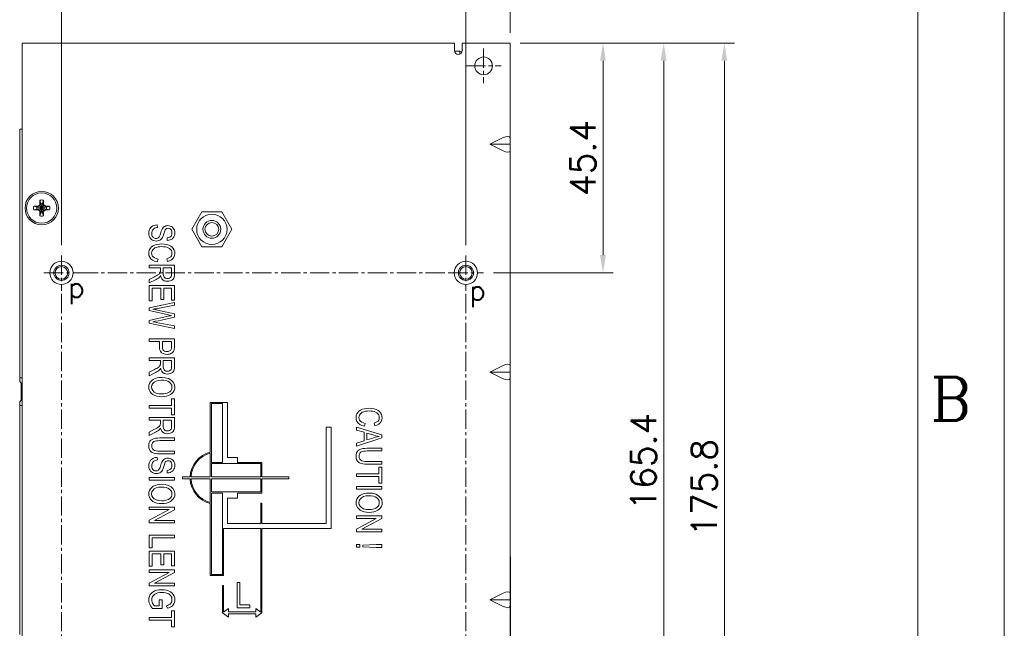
# Model space of a CAD drawing. Header units: inches. Extents: x -123 to 4816, y -2998 to 548.
# Tile 147 of 148: x 4622 to 4816, y 249 to 369. Entities that reach past the tile are written whole.
import ezdxf
from ezdxf.enums import TextEntityAlignment as Align

# ---------------------------------------------------------------- set-up
doc = ezdxf.new("R2010")
doc.units = ezdxf.units.IN
doc.header["$MEASUREMENT"] = 0
doc.linetypes.add('CENTER2', pattern=[28.575, 19.05, -3.175, 3.175, -3.175])
doc.layers.get('0').update_dxf_attribs({"lineweight": 0})
doc.layers.get('Defpoints').update_dxf_attribs({"lineweight": 0})
doc.layers.add('Center', color=1, linetype='CENTER2', lineweight=0)
doc.layers.add('Dimension', color=2, linetype='Continuous', lineweight=9)
doc.styles.add('ROMANC', font='romanc')
doc.styles.add('ROMANS', font='romans')
doc.dimstyles.new('yutana', dxfattribs={"dimtxt": 3.5, "dimasz": 3.5, "dimexe": 2, "dimexo": 2, "dimgap": 1.5, "dimtad": 1, "dimdec": 1, "dimzin": 0, "dimdsep": 46, "dimtxsty": 'Standard', "dimcen": 0, "dimadec": 0, "dimazin": 0, "dimtp": 0.01, "dimtm": 0.01, "dimtfac": 1, "dimtdec": 1, "dimtmove": 0, "dimatfit": 3, "dimfxl": 1, "dimtolj": 1, "dimtzin": 0, "dimlwd": 0, "dimlwe": 0, "dimarcsym": 0})

# ---------------------------------------------------------------- blocks, each defined once
blk = doc.blocks.new('*D963')
at = {"layer": 'Defpoints', "color": 0}
for p in [(4629.82, 391.36), (4718.57, 364.49), (4629.82, 322.54)]:
    blk.add_point(p, dxfattribs=at)
at = {"layer": 'Dimension', "color": 0, "lineweight": 0}
for p, q in [((4629.82, 324.54), (4629.82, 393.36)), ((4718.57, 366.49), (4718.57, 393.36)), ((4715.07, 391.36), (4633.32, 391.36))]:
    blk.add_line(p, q, dxfattribs=at)
at = {"layer": 'Dimension', "color": 0}
for points in [[(4633.32, 391.95), (4633.32, 390.78), (4629.82, 391.36)], [(4715.07, 390.78), (4715.07, 391.95), (4718.57, 391.36)]]:
    blk.add_solid(points, dxfattribs=at)
at = {"layer": 'Dimension', "color": 0, "insert": (4675.11, 395.36), "char_height": 5, "attachment_point": 5, "style": 'ROMANS'}
blk.add_mtext('\\A1;88.8', dxfattribs=at)
blk = doc.blocks.new('*D964')
at = {"layer": 'Defpoints', "color": 0}
for p in [(4709.82, 379.36), (4718.57, 364.49), (4709.82, 322.54)]:
    blk.add_point(p, dxfattribs=at)
at = {"layer": 'Dimension', "color": 0, "lineweight": 0}
for p, q in [((4709.82, 324.54), (4709.82, 381.36)), ((4718.57, 366.49), (4718.57, 381.36)), ((4706.32, 379.36), (4689.35, 379.36)), ((4718.57, 379.36), (4709.82, 379.36)), ((4722.07, 379.36), (4725.57, 379.36))]:
    blk.add_line(p, q, dxfattribs=at)
at = {"layer": 'Dimension', "color": 0}
for points in [[(4706.32, 378.78), (4706.32, 379.95), (4709.82, 379.36)], [(4722.07, 379.95), (4722.07, 378.78), (4718.57, 379.36)]]:
    blk.add_solid(points, dxfattribs=at)
at = {"layer": 'Dimension', "color": 0, "insert": (4696.09, 383.36), "char_height": 5, "attachment_point": 5, "style": 'ROMANS'}
blk.add_mtext('\\A1;8.8', dxfattribs=at)
blk = doc.blocks.new('*D965')
at = {"layer": 'Defpoints', "color": 0}
for p in [(4718.57, 364.49), (4713.27, 319.09), (4736.93, 319.09)]:
    blk.add_point(p, dxfattribs=at)
at = {"layer": 'Dimension', "color": 0, "lineweight": 0}
for p, q in [((4720.57, 364.49), (4738.93, 364.49)), ((4736.93, 360.99), (4736.93, 322.59)), ((4715.27, 319.09), (4738.93, 319.09))]:
    blk.add_line(p, q, dxfattribs=at)
at = {"layer": 'Dimension', "color": 0}
for points in [[(4737.51, 360.99), (4736.34, 360.99), (4736.93, 364.49)], [(4736.34, 322.59), (4737.51, 322.59), (4736.93, 319.09)]]:
    blk.add_solid(points, dxfattribs=at)
at = {"layer": 'Dimension', "color": 0, "insert": (4732.93, 341.79), "char_height": 5, "attachment_point": 5, "rotation": 90, "style": 'ROMANS'}
blk.add_mtext('\\A1;45.4', dxfattribs=at)
blk = doc.blocks.new('*D966')
at = {"layer": 'Defpoints', "color": 0}
for p in [(4718.57, 364.49), (4713.27, 199.09), (4748.93, 199.09)]:
    blk.add_point(p, dxfattribs=at)
at = {"layer": 'Dimension', "color": 0, "lineweight": 0}
for p, q in [((4720.57, 364.49), (4750.93, 364.49)), ((4748.93, 360.99), (4748.93, 202.59)), ((4715.27, 199.09), (4750.93, 199.09))]:
    blk.add_line(p, q, dxfattribs=at)
at = {"layer": 'Dimension', "color": 0}
for points in [[(4749.51, 360.99), (4748.34, 360.99), (4748.93, 364.49)], [(4748.34, 202.59), (4749.51, 202.59), (4748.93, 199.09)]]:
    blk.add_solid(points, dxfattribs=at)
at = {"layer": 'Dimension', "color": 0, "insert": (4744.93, 281.79), "char_height": 5, "attachment_point": 5, "rotation": 90, "style": 'ROMANS'}
blk.add_mtext('\\A1;165.4', dxfattribs=at)
blk = doc.blocks.new('*D967')
at = {"layer": 'Defpoints', "color": 0}
for p in [(4718.57, 364.49), (4631.27, 188.74), (4760.93, 188.74)]:
    blk.add_point(p, dxfattribs=at)
at = {"layer": 'Dimension', "color": 0, "lineweight": 0}
for p, q in [((4720.57, 364.49), (4762.93, 364.49)), ((4760.93, 360.99), (4760.93, 192.24)), ((4633.27, 188.74), (4762.93, 188.74))]:
    blk.add_line(p, q, dxfattribs=at)
at = {"layer": 'Dimension', "color": 0}
for points in [[(4761.51, 360.99), (4760.34, 360.99), (4760.93, 364.49)], [(4760.34, 192.24), (4761.51, 192.24), (4760.93, 188.74)]]:
    blk.add_solid(points, dxfattribs=at)
at = {"layer": 'Dimension', "color": 0, "insert": (4756.93, 276.62), "char_height": 5, "attachment_point": 5, "rotation": 90, "style": 'ROMANS'}
blk.add_mtext('\\A1;\\A1;175.8', dxfattribs=at)

msp = doc.modelspace()

# ---------------------------------------------------------------- linework, layer by layer
at = {"color": 4}
msp.add_line((4816.293, 547.857), (4816.293, 39.103), dxfattribs=at)
msp.add_line((4816.293, 547.857), (4816.293, 39.103), dxfattribs=at)
at = {"color": 3}
for p, q in [((4799.163, 530.728), (4799.163, 56.233)), ((4707.593, 362.895), (4708.623, 362.895)), ((4708.623, 362.895), (4708.623, 362.311)), ((4621.573, 347.495), (4621.573, 297.607)), ((4622.073, 347.495), (4621.573, 347.495)), ((4622.073, 298.359), (4621.573, 298.359)), ((4621.873, 297.307), (4621.573, 297.607)), ((4621.873, 297.307), (4621.873, 293.907)), ((4621.573, 293.607), (4621.873, 293.907)), ((4621.573, 293.607), (4621.573, 247.607)), ((4622.073, 292.859), (4621.573, 292.859))]:
    msp.add_line(p, q, dxfattribs=at)
at = {"color": 7}
for p, q in [((4622.073, 364.495), (4622.073, 188.495)), ((4622.073, 364.495), (4707.573, 364.495)), ((4707.573, 364.495), (4707.573, 362.995)), ((4709.073, 364.495), (4709.073, 362.995)), ((4709.073, 364.495), (4718.573, 364.495)), ((4718.573, 186.495), (4718.573, 364.495)), ((4709.034, 362.795), (4708.623, 362.795)), ((4717.073, 345.745), (4714.573, 344.495)), ((4714.573, 344.495), (4718.573, 344.495)), ((4717.073, 343.245), (4714.573, 344.495)), ((4625.553, 332.711), (4625.553, 333.451)), ((4625.553, 333.451), (4625.738, 332.827)), ((4626.293, 333.451), (4626.108, 332.827)), ((4626.293, 333.451), (4626.293, 332.711)), ((4624.367, 332.265), (4624.992, 332.08)), ((4624.367, 332.265), (4625.107, 332.265)), ((4624.367, 331.525), (4624.992, 331.71)), ((4625.107, 331.525), (4624.367, 331.525)), ((4624.992, 332.08), (4626.855, 331.71)), ((4625.029, 332.08), (4624.992, 332.08)), ((4624.992, 331.71), (4626.855, 332.08)), ((4624.992, 331.71), (4625.029, 331.71)), ((4625.479, 332.34), (4625.029, 332.08)), ((4625.107, 332.265), (4625.029, 332.08)), ((4625.029, 332.08), (4626.818, 331.71)), ((4625.029, 331.71), (4626.818, 332.08)), ((4625.107, 331.525), (4625.029, 331.71)), ((4625.029, 331.71), (4625.479, 331.45)), ((4625.107, 332.265), (4625.459, 332.468)), ((4625.459, 331.321), (4625.107, 331.525)), ((4625.459, 332.468), (4625.553, 332.711)), ((4625.459, 332.468), (4625.479, 332.34)), ((4625.459, 331.321), (4625.479, 331.45)), ((4625.553, 331.078), (4625.459, 331.321)), ((4625.738, 332.79), (4625.479, 332.34)), ((4625.479, 331.45), (4626.368, 332.34)), ((4625.479, 332.34), (4626.368, 331.45)), ((4625.479, 331.45), (4625.738, 331)), ((4625.553, 332.711), (4625.738, 332.79)), ((4625.553, 330.338), (4625.553, 331.078)), ((4625.553, 331.078), (4625.738, 331)), ((4625.738, 330.963), (4626.108, 332.827)), ((4625.738, 332.827), (4625.738, 332.79)), ((4626.108, 330.963), (4625.738, 332.827)), ((4625.738, 331), (4626.108, 332.79)), ((4626.108, 331), (4625.738, 332.79)), ((4626.108, 332.79), (4626.108, 332.827)), ((4626.368, 332.34), (4626.108, 332.79)), ((4626.293, 332.711), (4626.108, 332.79)), ((4626.108, 331), (4626.368, 331.45)), ((4626.293, 331.078), (4626.108, 331)), ((4626.293, 332.711), (4626.387, 332.468)), ((4626.387, 331.321), (4626.293, 331.078)), ((4626.293, 331.078), (4626.293, 330.338)), ((4626.387, 332.468), (4626.368, 332.34)), ((4626.818, 332.08), (4626.368, 332.34)), ((4626.368, 331.45), (4626.818, 331.71)), ((4626.387, 331.321), (4626.368, 331.45)), ((4626.387, 332.468), (4626.74, 332.265)), ((4626.74, 331.525), (4626.387, 331.321)), ((4626.74, 332.265), (4626.818, 332.08)), ((4626.74, 332.265), (4627.48, 332.265)), ((4626.74, 331.525), (4626.818, 331.71)), ((4627.48, 331.525), (4626.74, 331.525)), ((4626.855, 332.08), (4626.818, 332.08)), ((4626.818, 331.71), (4626.855, 331.71)), ((4627.48, 332.265), (4626.855, 332.08)), ((4627.48, 331.525), (4626.855, 331.71)), ((4655.612, 327.695), (4657.593, 331.126)), ((4657.593, 331.126), (4661.555, 331.126)), ((4661.555, 331.126), (4663.536, 327.695)), ((4625.553, 330.338), (4625.738, 330.963)), ((4625.738, 331), (4625.738, 330.963)), ((4626.108, 330.963), (4626.108, 331)), ((4626.293, 330.338), (4626.108, 330.963)), ((4648.834, 328.072), (4648.78, 328.572)), ((4657.593, 324.264), (4655.612, 327.695)), ((4663.536, 327.695), (4661.555, 324.264)), ((4650.717, 326.015), (4650.765, 325.507)), ((4661.555, 324.264), (4657.593, 324.264)), ((4648.759, 321.281), (4648.926, 321.81)), ((4650.649, 321.87), (4650.802, 321.349)), ((4647.173, 320.621), (4647.173, 320.091)), ((4652.173, 320.621), (4647.173, 320.621)), ((4647.173, 320.091), (4649.394, 320.091)), ((4649.394, 320.091), (4649.394, 319.477)), ((4649.967, 318.954), (4649.967, 320.091)), ((4649.967, 320.091), (4651.621, 320.091)), ((4651.621, 320.091), (4651.621, 318.825)), ((4652.173, 318.847), (4652.173, 320.621)), ((4648.214, 318.291), (4647.173, 317.761)), ((4647.173, 317.095), (4648.534, 317.791)), ((4647.173, 317.761), (4647.173, 317.095)), ((4647.173, 316.583), (4647.173, 313.598)), ((4652.173, 316.583), (4647.173, 316.583)), ((4647.763, 313.598), (4647.763, 316.053)), ((4647.763, 316.053), (4649.465, 316.053)), ((4649.465, 316.053), (4649.465, 313.84)), ((4650.052, 313.84), (4650.052, 316.053)), ((4650.052, 316.053), (4651.583, 316.053)), ((4651.583, 316.053), (4651.583, 313.69)), ((4652.173, 313.69), (4652.173, 316.583)), ((4647.173, 313.598), (4647.763, 313.598)), ((4649.465, 313.84), (4650.052, 313.84)), ((4651.583, 313.69), (4652.173, 313.69)), ((4652.173, 313.229), (4647.173, 312.168)), ((4647.173, 312.168), (4647.173, 311.628)), ((4647.173, 311.628), (4650.983, 310.779)), ((4652.173, 310.967), (4648.797, 311.728)), ((4648.896, 312.078), (4652.173, 312.686)), ((4652.173, 312.686), (4652.173, 313.229)), ((4651.189, 310.582), (4647.173, 309.693)), ((4647.173, 309.693), (4647.173, 309.183)), ((4649.643, 309.756), (4652.173, 310.329)), ((4652.173, 310.329), (4652.173, 310.967)), ((4647.173, 309.183), (4652.173, 308.086)), ((4652.173, 308.086), (4652.173, 308.618)), ((4647.173, 306.04), (4647.173, 305.51)), ((4652.173, 306.04), (4647.173, 306.04)), ((4652.173, 304.531), (4652.173, 306.04)), ((4647.173, 305.51), (4649.206, 305.51)), ((4649.206, 305.51), (4649.206, 304.484)), ((4649.796, 304.476), (4649.796, 305.51)), ((4649.796, 305.51), (4651.583, 305.51)), ((4651.583, 305.51), (4651.583, 304.487)), ((4647.173, 302.304), (4647.173, 301.775)), ((4652.173, 302.304), (4647.173, 302.304)), ((4652.173, 300.531), (4652.173, 302.304)), ((4647.173, 301.775), (4649.394, 301.775)), ((4648.214, 299.974), (4647.173, 299.445)), ((4649.394, 301.775), (4649.394, 301.161)), ((4649.967, 300.637), (4649.967, 301.775)), ((4649.967, 301.775), (4651.621, 301.775)), ((4651.621, 301.775), (4651.621, 300.509)), ((4717.073, 300.745), (4714.573, 299.495)), ((4647.173, 298.779), (4648.534, 299.475)), ((4647.173, 299.445), (4647.173, 298.779)), ((4714.573, 299.495), (4718.573, 299.495)), ((4717.073, 298.245), (4714.573, 299.495)), ((4651.583, 294.231), (4651.583, 292.913)), ((4652.173, 294.231), (4651.583, 294.231)), ((4652.173, 291.06), (4652.173, 294.231)), ((4647.173, 292.913), (4647.173, 292.383)), ((4651.583, 292.913), (4647.173, 292.913)), ((4647.173, 292.383), (4651.583, 292.383)), ((4651.583, 292.383), (4651.583, 291.06)), ((4659.273, 293.495), (4659.273, 283.655)), ((4662.673, 293.495), (4659.273, 293.495)), ((4659.473, 281.595), (4659.473, 293.295)), ((4659.473, 293.295), (4661.673, 293.295)), ((4661.673, 293.295), (4661.673, 281.595)), ((4662.673, 282.595), (4662.673, 293.495)), ((4647.173, 290.509), (4647.173, 289.98)), ((4652.173, 290.509), (4647.173, 290.509)), ((4651.583, 291.06), (4652.173, 291.06)), ((4652.173, 288.735), (4652.173, 290.509)), ((4647.173, 289.98), (4649.394, 289.98)), ((4649.394, 289.98), (4649.394, 289.366)), ((4649.967, 288.842), (4649.967, 289.98)), ((4649.967, 289.98), (4651.621, 289.98)), ((4651.621, 289.98), (4651.621, 288.713)), ((4683.173, 288.593), (4682.173, 288.593)), ((4682.173, 288.593), (4682.173, 269.595)), ((4683.173, 268.593), (4683.173, 288.593)), ((4693.173, 287.064), (4688.173, 288.6)), ((4688.173, 288.6), (4688.173, 288.038)), ((4689.759, 288.813), (4689.926, 289.342)), ((4691.649, 289.402), (4691.802, 288.881)), ((4648.214, 288.179), (4647.173, 287.649)), ((4647.173, 286.984), (4648.534, 287.679)), ((4647.173, 287.649), (4647.173, 286.984)), ((4652.173, 286.473), (4649.285, 286.473)), ((4652.173, 285.944), (4652.173, 286.473)), ((4688.173, 288.038), (4689.688, 287.599)), ((4688.173, 284.857), (4693.173, 286.494)), ((4689.688, 287.599), (4689.688, 285.926)), ((4690.227, 287.446), (4691.693, 287.007)), ((4690.227, 286.09), (4690.227, 287.446)), ((4691.611, 286.507), (4690.227, 286.09)), ((4693.173, 286.494), (4693.173, 287.064)), ((4649.288, 285.944), (4652.173, 285.944)), ((4689.688, 285.926), (4688.173, 285.46)), ((4688.173, 285.46), (4688.173, 284.857)), ((4693.173, 284.426), (4690.285, 284.426)), ((4693.173, 283.896), (4693.173, 284.426)), ((4648.834, 282.127), (4648.78, 282.626)), ((4649.285, 283.327), (4652.173, 283.327)), ((4652.173, 283.857), (4649.288, 283.857)), ((4652.173, 283.327), (4652.173, 283.857)), ((4659.273, 283.449), (4659.273, 278.795)), ((4664.673, 282.595), (4662.673, 282.595)), ((4664.673, 281.595), (4664.673, 282.595)), ((4690.288, 283.896), (4693.173, 283.896)), ((4661.673, 281.595), (4659.473, 281.595)), ((4659.473, 278.795), (4659.473, 281.395)), ((4659.473, 281.395), (4669.273, 281.395)), ((4669.473, 281.595), (4664.673, 281.595)), ((4669.273, 281.395), (4669.273, 278.795)), ((4669.473, 278.795), (4669.473, 281.595)), ((4690.285, 281.28), (4693.173, 281.28)), ((4693.173, 281.809), (4690.288, 281.809)), ((4693.173, 280.698), (4692.583, 280.698)), ((4692.583, 280.698), (4692.583, 279.381)), ((4693.173, 281.28), (4693.173, 281.809)), ((4693.173, 277.528), (4693.173, 280.698)), ((4647.173, 278.629), (4647.173, 278.1)), ((4652.173, 278.629), (4647.173, 278.629)), ((4650.717, 280.07), (4650.765, 279.562)), ((4652.173, 278.1), (4652.173, 278.629)), ((4653.773, 278.795), (4653.773, 278.395)), ((4655.276, 278.795), (4653.773, 278.795)), ((4659.273, 278.795), (4655.476, 278.795)), ((4669.273, 278.795), (4659.473, 278.795)), ((4674.773, 278.795), (4669.473, 278.795)), ((4674.773, 278.395), (4674.773, 278.795)), ((4692.583, 279.381), (4688.173, 279.381)), ((4688.173, 279.381), (4688.173, 278.851)), ((4688.173, 278.851), (4692.583, 278.851)), ((4692.583, 278.851), (4692.583, 277.528)), ((4647.173, 278.1), (4652.173, 278.1)), ((4653.773, 278.395), (4655.276, 278.395)), ((4655.476, 278.395), (4659.273, 278.395)), ((4659.273, 278.395), (4659.273, 273.741)), ((4659.473, 275.795), (4659.473, 278.395)), ((4659.473, 278.395), (4669.273, 278.395)), ((4669.273, 278.395), (4669.273, 275.795)), ((4669.473, 275.595), (4669.473, 278.395)), ((4669.473, 278.395), (4674.773, 278.395)), ((4693.173, 276.895), (4688.173, 276.895)), ((4688.173, 276.895), (4688.173, 276.366)), ((4692.583, 277.528), (4693.173, 277.528)), ((4693.173, 276.366), (4693.173, 276.895)), ((4669.273, 275.795), (4659.473, 275.795)), ((4659.473, 259.495), (4659.473, 275.595)), ((4659.473, 275.595), (4661.673, 275.595)), ((4661.673, 275.595), (4661.673, 259.495)), ((4662.673, 269.595), (4662.673, 274.595)), ((4662.673, 274.595), (4664.673, 274.595)), ((4664.673, 274.595), (4664.673, 275.595)), ((4664.673, 275.595), (4669.473, 275.595)), ((4688.173, 276.366), (4693.173, 276.366)), ((4647.173, 272.825), (4647.173, 272.318)), ((4652.173, 272.825), (4647.173, 272.825)), ((4652.173, 272.282), (4652.173, 272.825)), ((4659.273, 273.535), (4659.273, 259.295)), ((4669.473, 273.595), (4669.273, 273.595)), ((4669.273, 273.595), (4669.273, 269.595)), ((4669.473, 269.595), (4669.473, 273.595)), ((4647.173, 272.318), (4651.102, 272.318)), ((4651.102, 272.318), (4647.173, 270.217)), ((4648.248, 270.181), (4652.173, 272.282)), ((4693.173, 271.091), (4688.173, 271.091)), ((4688.173, 271.091), (4688.173, 270.584)), ((4693.173, 270.548), (4693.173, 271.091)), ((4647.173, 270.217), (4647.173, 269.674)), ((4647.173, 269.674), (4652.173, 269.674)), ((4652.173, 270.181), (4648.248, 270.181)), ((4652.173, 269.674), (4652.173, 270.181)), ((4669.273, 269.595), (4662.673, 269.595)), ((4682.173, 269.595), (4669.473, 269.595)), ((4688.173, 270.584), (4692.102, 270.584)), ((4692.102, 270.584), (4688.173, 268.483)), ((4689.248, 268.447), (4693.173, 270.548)), ((4647.173, 267.254), (4647.173, 264.754)), ((4652.173, 267.254), (4647.173, 267.254)), ((4652.173, 266.724), (4652.173, 267.254)), ((4661.873, 259.295), (4661.873, 268.593)), ((4661.873, 268.593), (4669.273, 268.593)), ((4669.273, 268.593), (4669.273, 252.035)), ((4669.473, 268.593), (4683.173, 268.593)), ((4669.473, 251.893), (4669.473, 268.593)), ((4688.173, 268.483), (4688.173, 267.94)), ((4688.173, 267.94), (4693.173, 267.94)), ((4693.173, 268.447), (4689.248, 268.447)), ((4693.173, 267.94), (4693.173, 268.447)), ((4647.763, 264.754), (4647.763, 266.724)), ((4647.763, 266.724), (4652.173, 266.724)), ((4688.873, 265.427), (4688.173, 265.427)), ((4688.173, 265.427), (4688.173, 264.862)), ((4688.173, 264.862), (4688.873, 264.862)), ((4688.873, 264.862), (4688.873, 265.427)), ((4692.065, 265.449), (4689.415, 265.299)), ((4689.415, 265.299), (4689.415, 264.982)), ((4689.415, 264.982), (4692.065, 264.84)), ((4693.173, 265.449), (4692.065, 265.449)), ((4692.065, 264.84), (4693.173, 264.84)), ((4693.173, 264.84), (4693.173, 265.449)), ((4647.173, 264.754), (4647.763, 264.754)), ((4647.173, 264.113), (4647.173, 261.128)), ((4652.173, 264.113), (4647.173, 264.113)), ((4647.763, 261.128), (4647.763, 263.584)), ((4647.763, 263.584), (4649.465, 263.584)), ((4649.465, 263.584), (4649.465, 261.371)), ((4650.052, 261.371), (4650.052, 263.584)), ((4650.052, 263.584), (4651.583, 263.584)), ((4651.583, 263.584), (4651.583, 261.221)), ((4652.173, 261.221), (4652.173, 264.113)), ((4718.623, 262.995), (4718.573, 262.995)), ((4718.623, 262.995), (4718.623, 212.995)), ((4647.173, 261.128), (4647.763, 261.128)), ((4649.465, 261.371), (4650.052, 261.371)), ((4651.583, 261.221), (4652.173, 261.221)), ((4647.173, 260.402), (4647.173, 259.895)), ((4652.173, 260.402), (4647.173, 260.402)), ((4647.173, 259.895), (4651.102, 259.895)), ((4651.102, 259.895), (4647.173, 257.794)), ((4648.248, 257.759), (4652.173, 259.859)), ((4652.173, 259.859), (4652.173, 260.402)), ((4659.273, 259.295), (4661.873, 259.295)), ((4661.673, 259.495), (4659.473, 259.495)), ((4647.173, 257.794), (4647.173, 257.251)), ((4647.173, 257.251), (4652.173, 257.251)), ((4652.173, 257.759), (4648.248, 257.759)), ((4652.173, 257.251), (4652.173, 257.759)), ((4661.873, 257.295), (4661.673, 257.295)), ((4661.673, 257.295), (4661.673, 251.893)), ((4661.873, 252.035), (4661.873, 257.295)), ((4665.103, 257.893), (4664.573, 257.893)), ((4664.573, 257.893), (4664.573, 252.893)), ((4665.103, 253.483), (4665.103, 257.893)), ((4717.073, 255.745), (4714.573, 254.495)), ((4649.134, 253.314), (4648.203, 253.314)), ((4649.134, 254.49), (4649.134, 253.314)), ((4649.721, 254.49), (4649.134, 254.49)), ((4649.724, 252.795), (4649.721, 254.49)), ((4650.611, 253.333), (4650.775, 252.855)), ((4667.073, 253.483), (4665.103, 253.483)), ((4667.073, 252.893), (4667.073, 253.483)), ((4714.573, 254.495), (4718.573, 254.495)), ((4717.073, 253.245), (4714.573, 254.495)), ((4647.869, 252.795), (4649.724, 252.795)), ((4652.173, 252.315), (4651.583, 252.315)), ((4651.583, 252.315), (4651.583, 250.997)), ((4652.173, 249.145), (4652.173, 252.315)), ((4661.673, 251.893), (4662.873, 251.043)), ((4662.873, 252.743), (4661.873, 252.035)), ((4662.873, 252.093), (4662.873, 252.743)), ((4668.273, 252.093), (4662.873, 252.093)), ((4662.873, 251.693), (4668.273, 251.693)), ((4662.873, 251.043), (4662.873, 251.693)), ((4664.573, 252.893), (4667.073, 252.893)), ((4669.273, 252.035), (4668.273, 252.743)), ((4668.273, 252.743), (4668.273, 252.093)), ((4668.273, 251.043), (4669.473, 251.893)), ((4668.273, 251.693), (4668.273, 251.043)), ((4651.583, 250.997), (4647.173, 250.997)), ((4647.173, 250.997), (4647.173, 250.468)), ((4647.173, 250.468), (4651.583, 250.468)), ((4651.583, 250.468), (4651.583, 249.145)), ((4651.583, 249.145), (4652.173, 249.145))]:
    msp.add_line(p, q, dxfattribs=at)
for points in [[(4647.286, 327.778), (4647.176, 327.509), (4647.11, 327.203), (4647.088, 326.866)], [(4647.879, 328.353), (4647.63, 328.192), (4647.434, 328), (4647.286, 327.778)], [(4647.682, 326.891), (4647.698, 327.116), (4647.748, 327.322), (4647.828, 327.505)], [(4647.828, 327.505), (4647.939, 327.673), (4648.069, 327.808), (4648.217, 327.909)], [(4648.78, 328.572), (4648.45, 328.542), (4648.15, 328.468), (4647.879, 328.353)], [(4648.217, 327.909), (4648.401, 327.988), (4648.608, 328.042), (4648.834, 328.072)], [(4649.791, 327.852), (4649.67, 327.621), (4649.57, 327.364), (4649.479, 327.079)], [(4650.257, 328.28), (4650.086, 328.173), (4649.93, 328.031), (4649.791, 327.852)], [(4650.124, 326.956), (4650.197, 327.195), (4650.277, 327.413), (4650.368, 327.605), (4650.481, 327.754)], [(4650.881, 328.419), (4650.653, 328.403), (4650.444, 328.356), (4650.257, 328.28)], [(4650.481, 327.754), (4650.608, 327.84), (4650.756, 327.891), (4650.925, 327.909)], [(4651.587, 328.247), (4651.363, 328.342), (4651.129, 328.399), (4650.881, 328.419)], [(4650.925, 327.909), (4651.125, 327.883), (4651.299, 327.811), (4651.454, 327.69)], [(4651.454, 327.69), (4651.581, 327.505), (4651.653, 327.267), (4651.675, 326.989)], [(4652.087, 327.745), (4651.953, 327.95), (4651.788, 328.115), (4651.587, 328.247)], [(4652.259, 327.011), (4652.238, 327.279), (4652.18, 327.523), (4652.087, 327.745)], [(4647.088, 326.866), (4647.111, 326.589), (4647.177, 326.335), (4647.284, 326.097)], [(4647.284, 326.097), (4647.43, 325.887), (4647.611, 325.713), (4647.832, 325.571)], [(4647.795, 326.356), (4647.732, 326.518), (4647.694, 326.697), (4647.682, 326.891)], [(4648.101, 326.012), (4647.982, 326.1), (4647.879, 326.215), (4647.795, 326.356)], [(4647.832, 325.571), (4648.077, 325.468), (4648.327, 325.408), (4648.585, 325.387)], [(4648.531, 325.898), (4648.376, 325.911), (4648.233, 325.949), (4648.101, 326.012)], [(4648.939, 326.008), (4648.817, 325.947), (4648.681, 325.91), (4648.531, 325.898)], [(4648.585, 325.387), (4648.846, 325.407), (4649.084, 325.464), (4649.294, 325.555)], [(4649.235, 326.367), (4649.152, 326.221), (4649.053, 326.099), (4648.939, 326.008)], [(4649.479, 327.079), (4649.4, 326.824), (4649.322, 326.586), (4649.235, 326.367)], [(4649.294, 325.555), (4649.485, 325.684), (4649.656, 325.855), (4649.803, 326.071)], [(4649.803, 326.071), (4649.924, 326.337), (4650.026, 326.632), (4650.124, 326.956)], [(4651.432, 326.294), (4651.241, 326.155), (4650.999, 326.062), (4650.717, 326.015)], [(4650.765, 325.507), (4651.053, 325.538), (4651.316, 325.604), (4651.552, 325.705)], [(4651.675, 326.989), (4651.649, 326.713), (4651.567, 326.477), (4651.432, 326.294)], [(4651.552, 325.705), (4651.768, 325.846), (4651.94, 326.019), (4652.078, 326.228)], [(4652.078, 326.228), (4652.176, 326.462), (4652.238, 326.723), (4652.259, 327.011)], [(4647.415, 323.99), (4647.236, 323.699), (4647.125, 323.345), (4647.088, 322.937)], [(4648.37, 324.607), (4647.986, 324.444), (4647.665, 324.237), (4647.415, 323.99)], [(4647.654, 322.981), (4647.68, 323.22), (4647.757, 323.444), (4647.889, 323.661)], [(4647.889, 323.661), (4648.072, 323.852), (4648.31, 324.007), (4648.599, 324.124)], [(4649.711, 324.817), (4649.231, 324.793), (4648.783, 324.722), (4648.37, 324.607)], [(4648.599, 324.124), (4648.943, 324.208), (4649.316, 324.256), (4649.714, 324.271)], [(4651.072, 324.58), (4650.662, 324.712), (4650.206, 324.791), (4649.711, 324.817)], [(4649.714, 324.271), (4650.046, 324.257), (4650.365, 324.215), (4650.673, 324.147)], [(4650.673, 324.147), (4650.968, 324.041), (4651.217, 323.894), (4651.416, 323.712)], [(4651.955, 323.9), (4651.727, 324.168), (4651.434, 324.396), (4651.072, 324.58)], [(4651.416, 323.712), (4651.57, 323.488), (4651.661, 323.234), (4651.692, 322.94)], [(4652.259, 322.929), (4652.224, 323.274), (4652.125, 323.593), (4651.955, 323.9)], [(4647.088, 322.937), (4647.138, 322.533), (4647.279, 322.187), (4647.514, 321.881)], [(4647.514, 321.881), (4647.847, 321.62), (4648.266, 321.419), (4648.759, 321.281)], [(4647.975, 322.228), (4647.794, 322.454), (4647.69, 322.701), (4647.654, 322.981)], [(4648.926, 321.81), (4648.553, 321.901), (4648.231, 322.039), (4647.975, 322.228)], [(4651.442, 322.275), (4651.23, 322.104), (4650.962, 321.971), (4650.649, 321.87)], [(4650.802, 321.349), (4651.229, 321.485), (4651.591, 321.678), (4651.876, 321.92)], [(4651.692, 322.94), (4651.663, 322.684), (4651.579, 322.464), (4651.442, 322.275)], [(4651.876, 321.92), (4652.088, 322.216), (4652.215, 322.547), (4652.259, 322.929)], [(4649.394, 319.477), (4649.391, 319.373), (4649.384, 319.276), (4649.366, 319.183)], [(4648.901, 318.674), (4648.681, 318.542), (4648.453, 318.416), (4648.214, 318.291)], [(4648.534, 317.791), (4648.777, 317.928), (4648.999, 318.074), (4649.198, 318.232)], [(4649.236, 318.943), (4649.141, 318.847), (4649.028, 318.759), (4648.901, 318.674)], [(4649.198, 318.232), (4649.288, 318.323), (4649.37, 318.43), (4649.448, 318.55)], [(4649.366, 319.183), (4649.336, 319.102), (4649.292, 319.021), (4649.236, 318.943)], [(4649.448, 318.55), (4649.543, 318.199), (4649.7, 317.912), (4649.912, 317.699)], [(4649.912, 317.699), (4650.169, 317.548), (4650.468, 317.455), (4650.809, 317.423)], [(4650.059, 318.386), (4650.004, 318.556), (4649.975, 318.747), (4649.967, 318.954)], [(4650.359, 318.075), (4650.23, 318.16), (4650.131, 318.264), (4650.059, 318.386)], [(4650.809, 317.969), (4650.647, 317.981), (4650.497, 318.017), (4650.359, 318.075)], [(4651.391, 318.177), (4651.225, 318.062), (4651.032, 317.992), (4650.809, 317.969)], [(4650.809, 317.423), (4651.08, 317.443), (4651.331, 317.5), (4651.562, 317.591)], [(4651.621, 318.825), (4651.597, 318.565), (4651.52, 318.344), (4651.391, 318.177)], [(4651.562, 317.591), (4651.766, 317.714), (4651.927, 317.864), (4652.037, 318.034)], [(4652.037, 318.034), (4652.118, 318.275), (4652.16, 318.547), (4652.173, 318.847)], [(4647.873, 311.909), (4648.218, 311.961), (4648.559, 312.017), (4648.896, 312.078)], [(4648.797, 311.728), (4648.63, 311.763), (4648.476, 311.793), (4648.292, 311.829), (4647.873, 311.909)], [(4647.873, 309.445), (4648.449, 309.525), (4649.039, 309.629), (4649.643, 309.756)], [(4650.983, 310.779), (4651.176, 310.738), (4651.371, 310.7), (4651.57, 310.662)], [(4651.57, 310.662), (4651.385, 310.625), (4651.189, 310.582)], [(4652.173, 308.618), (4648.592, 309.318), (4648.23, 309.385), (4647.873, 309.445)], [(4649.206, 304.484), (4649.251, 303.997), (4649.397, 303.595), (4649.647, 303.312)], [(4650.035, 303.748), (4649.897, 303.935), (4649.819, 304.184), (4649.796, 304.476)], [(4651.537, 303.994), (4651.474, 303.866), (4651.375, 303.754), (4651.242, 303.66)], [(4651.583, 304.487), (4651.58, 304.309), (4651.567, 304.145), (4651.537, 303.994)], [(4651.889, 303.429), (4651.992, 303.57), (4652.072, 303.735), (4652.126, 303.922)], [(4652.126, 303.922), (4652.155, 304.115), (4652.169, 304.317), (4652.173, 304.531)], [(4649.647, 303.312), (4649.956, 303.134), (4650.315, 303.024), (4650.727, 302.986)], [(4650.707, 303.532), (4650.444, 303.555), (4650.216, 303.628), (4650.035, 303.748)], [(4651.242, 303.66), (4651.083, 303.589), (4650.904, 303.546), (4650.707, 303.532)], [(4650.727, 302.986), (4650.972, 303.001), (4651.2, 303.042), (4651.409, 303.11)], [(4651.409, 303.11), (4651.596, 303.198), (4651.758, 303.304), (4651.889, 303.429)], [(4648.901, 300.358), (4648.681, 300.226), (4648.453, 300.099), (4648.214, 299.974)], [(4648.534, 299.475), (4648.777, 299.611), (4648.999, 299.758), (4649.198, 299.915)], [(4649.236, 300.627), (4649.141, 300.531), (4649.028, 300.443), (4648.901, 300.358)], [(4649.198, 299.915), (4649.288, 300.007), (4649.37, 300.114), (4649.448, 300.233)], [(4649.366, 300.867), (4649.336, 300.785), (4649.292, 300.705), (4649.236, 300.627)], [(4649.394, 301.161), (4649.391, 301.057), (4649.384, 300.959), (4649.366, 300.867)], [(4649.448, 300.233), (4649.543, 299.883), (4649.7, 299.596), (4649.912, 299.382)], [(4650.059, 300.07), (4650.004, 300.24), (4649.975, 300.43), (4649.967, 300.637)], [(4650.359, 299.759), (4650.23, 299.843), (4650.131, 299.947), (4650.059, 300.07)], [(4651.621, 300.509), (4651.597, 300.249), (4651.52, 300.027), (4651.391, 299.86)], [(4652.037, 299.718), (4652.118, 299.958), (4652.16, 300.231), (4652.173, 300.531)], [(4648.36, 298.209), (4647.984, 298.027), (4647.674, 297.801), (4647.427, 297.536)], [(4649.609, 298.438), (4649.168, 298.411), (4648.754, 298.335), (4648.36, 298.209)], [(4651.557, 297.904), (4651.025, 298.201), (4650.369, 298.38), (4649.609, 298.438)], [(4649.912, 299.382), (4650.169, 299.231), (4650.468, 299.138), (4650.809, 299.106)], [(4650.809, 299.652), (4650.647, 299.664), (4650.497, 299.7), (4650.359, 299.759)], [(4651.391, 299.86), (4651.225, 299.745), (4651.032, 299.676), (4650.809, 299.652)], [(4650.809, 299.106), (4651.08, 299.126), (4651.331, 299.183), (4651.562, 299.274)], [(4651.562, 299.274), (4651.766, 299.398), (4651.927, 299.547), (4652.037, 299.718)], [(4647.427, 297.536), (4647.237, 297.224), (4647.126, 296.891), (4647.088, 296.525)], [(4647.088, 296.525), (4647.122, 296.186), (4647.223, 295.866), (4647.395, 295.554)], [(4647.654, 296.528), (4647.714, 296.907), (4647.885, 297.226), (4648.173, 297.505)], [(4648.179, 295.545), (4647.881, 295.833), (4647.71, 296.159), (4647.654, 296.528)], [(4648.173, 297.505), (4648.566, 297.722), (4649.046, 297.851), (4649.598, 297.892)], [(4649.598, 297.892), (4650.08, 297.871), (4650.517, 297.803), (4650.9, 297.678), (4651.208, 297.488)], [(4651.208, 297.488), (4651.482, 297.193), (4651.641, 296.871), (4651.692, 296.52)], [(4651.692, 296.52), (4651.664, 296.266), (4651.581, 296.032), (4651.44, 295.808)], [(4652.262, 296.522), (4652.18, 297.065), (4651.948, 297.513), (4651.557, 297.904)], [(4651.929, 295.525), (4652.117, 295.842), (4652.225, 296.17), (4652.262, 296.522)], [(4647.395, 295.554), (4647.627, 295.282), (4647.931, 295.047), (4648.305, 294.858)], [(4649.67, 295.158), (4649.093, 295.199), (4648.59, 295.326), (4648.179, 295.545)], [(4648.305, 294.858), (4648.717, 294.723), (4649.172, 294.64), (4649.667, 294.613)], [(4649.667, 294.613), (4650.152, 294.639), (4650.6, 294.719), (4651.007, 294.847)], [(4650.734, 295.325), (4650.409, 295.232), (4650.053, 295.177), (4649.67, 295.158)], [(4651.44, 295.808), (4651.254, 295.615), (4651.018, 295.453), (4650.734, 295.325)], [(4651.007, 294.847), (4651.38, 295.031), (4651.688, 295.259), (4651.929, 295.525)], [(4689.37, 292.139), (4688.986, 291.976), (4688.665, 291.769), (4688.415, 291.522)], [(4690.711, 292.349), (4690.231, 292.325), (4689.783, 292.254), (4689.37, 292.139)], [(4692.072, 292.112), (4691.662, 292.244), (4691.206, 292.323), (4690.711, 292.349)], [(4692.955, 291.432), (4692.727, 291.7), (4692.434, 291.928), (4692.072, 292.112)], [(4688.415, 291.522), (4688.236, 291.231), (4688.125, 290.877), (4688.088, 290.469)], [(4688.088, 290.469), (4688.138, 290.065), (4688.279, 289.719), (4688.514, 289.413)], [(4688.654, 290.513), (4688.68, 290.752), (4688.757, 290.976), (4688.889, 291.193)], [(4688.975, 289.76), (4688.794, 289.986), (4688.69, 290.233), (4688.654, 290.513)], [(4688.889, 291.193), (4689.072, 291.384), (4689.31, 291.54), (4689.599, 291.656)], [(4689.599, 291.656), (4689.943, 291.74), (4690.316, 291.788), (4690.714, 291.804)], [(4690.714, 291.804), (4691.046, 291.789), (4691.365, 291.748), (4691.673, 291.679)], [(4691.673, 291.679), (4691.968, 291.573), (4692.217, 291.426), (4692.416, 291.244)], [(4692.416, 291.244), (4692.57, 291.021), (4692.661, 290.766), (4692.692, 290.472)], [(4692.692, 290.472), (4692.663, 290.216), (4692.579, 289.996), (4692.442, 289.807)], [(4692.876, 289.452), (4693.088, 289.748), (4693.215, 290.079), (4693.259, 290.461)], [(4693.259, 290.461), (4693.224, 290.806), (4693.125, 291.125), (4692.955, 291.432)], [(4648.901, 288.562), (4648.681, 288.43), (4648.453, 288.304), (4648.214, 288.179)], [(4649.236, 288.831), (4649.141, 288.735), (4649.028, 288.647), (4648.901, 288.562)], [(4649.198, 288.12), (4649.288, 288.211), (4649.37, 288.319), (4649.448, 288.438)], [(4649.366, 289.072), (4649.336, 288.99), (4649.292, 288.91), (4649.236, 288.831)], [(4649.394, 289.366), (4649.391, 289.261), (4649.384, 289.164), (4649.366, 289.072)], [(4649.448, 288.438), (4649.543, 288.087), (4649.7, 287.8), (4649.912, 287.587)], [(4650.059, 288.274), (4650.004, 288.445), (4649.975, 288.635), (4649.967, 288.842)], [(4650.359, 287.963), (4650.23, 288.048), (4650.131, 288.152), (4650.059, 288.274)], [(4651.621, 288.713), (4651.597, 288.454), (4651.52, 288.232), (4651.391, 288.065)], [(4652.037, 287.922), (4652.118, 288.163), (4652.16, 288.435), (4652.173, 288.735)], [(4688.514, 289.413), (4688.847, 289.152), (4689.266, 288.951), (4689.759, 288.813)], [(4689.926, 289.342), (4689.553, 289.433), (4689.231, 289.571), (4688.975, 289.76)], [(4692.442, 289.807), (4692.23, 289.636), (4691.962, 289.503), (4691.649, 289.402)], [(4691.802, 288.881), (4692.229, 289.017), (4692.591, 289.21), (4692.876, 289.452)], [(4648.029, 286.322), (4647.741, 286.194), (4647.51, 286.023), (4647.33, 285.811)], [(4649.285, 286.473), (4648.831, 286.46), (4648.412, 286.413), (4648.029, 286.322)], [(4648.534, 287.679), (4648.777, 287.816), (4648.999, 287.962), (4649.198, 288.12)], [(4649.912, 287.587), (4650.169, 287.436), (4650.468, 287.343), (4650.809, 287.311)], [(4650.809, 287.857), (4650.647, 287.869), (4650.497, 287.905), (4650.359, 287.963)], [(4651.391, 288.065), (4651.225, 287.95), (4651.032, 287.881), (4650.809, 287.857)], [(4650.809, 287.311), (4651.08, 287.331), (4651.331, 287.388), (4651.562, 287.479)], [(4651.562, 287.479), (4651.766, 287.602), (4651.927, 287.752), (4652.037, 287.922)], [(4692.648, 286.791), (4692.31, 286.708), (4691.965, 286.612), (4691.611, 286.507)], [(4691.693, 287.007), (4692, 286.923), (4692.318, 286.851), (4692.648, 286.791)], [(4647.33, 285.811), (4647.195, 285.548), (4647.114, 285.239), (4647.088, 284.891)], [(4647.088, 284.891), (4647.119, 284.532), (4647.212, 284.217), (4647.364, 283.958)], [(4647.685, 284.937), (4647.703, 285.155), (4647.759, 285.349), (4647.851, 285.516)], [(4648.016, 284.105), (4647.831, 284.31), (4647.72, 284.593), (4647.685, 284.937)], [(4647.851, 285.516), (4647.974, 285.655), (4648.133, 285.766), (4648.326, 285.849)], [(4648.326, 285.849), (4648.62, 285.909), (4648.939, 285.936), (4649.288, 285.944)], [(4690.285, 284.426), (4689.831, 284.412), (4689.412, 284.366), (4689.029, 284.274)], [(4647.879, 282.408), (4647.63, 282.246), (4647.434, 282.055), (4647.286, 281.832)], [(4647.364, 283.958), (4647.566, 283.746), (4647.804, 283.583), (4648.088, 283.465)], [(4648.78, 282.626), (4648.45, 282.597), (4648.15, 282.523), (4647.879, 282.408)], [(4649.288, 283.857), (4648.913, 283.868), (4648.57, 283.907), (4648.264, 283.981), (4648.016, 284.105)], [(4648.088, 283.465), (4648.454, 283.382), (4648.854, 283.34), (4649.285, 283.327)], [(4650.881, 282.473), (4650.653, 282.457), (4650.444, 282.41), (4650.257, 282.334)], [(4651.587, 282.301), (4651.363, 282.397), (4651.129, 282.454), (4650.881, 282.473)], [(4688.33, 283.763), (4688.195, 283.501), (4688.114, 283.192), (4688.088, 282.843)], [(4688.088, 282.843), (4688.119, 282.484), (4688.212, 282.169), (4688.364, 281.91)], [(4689.029, 284.274), (4688.741, 284.146), (4688.51, 283.975), (4688.33, 283.763)], [(4688.685, 282.889), (4688.703, 283.107), (4688.759, 283.302), (4688.851, 283.468)], [(4689.016, 282.057), (4688.831, 282.262), (4688.72, 282.546), (4688.685, 282.889)], [(4688.851, 283.468), (4688.974, 283.607), (4689.133, 283.719), (4689.326, 283.801)], [(4689.326, 283.801), (4689.62, 283.862), (4689.939, 283.889), (4690.288, 283.896)], [(4647.286, 281.832), (4647.176, 281.563), (4647.11, 281.258), (4647.088, 280.921)], [(4647.088, 280.921), (4647.111, 280.644), (4647.177, 280.389), (4647.284, 280.152)], [(4647.682, 280.945), (4647.698, 281.171), (4647.748, 281.376), (4647.828, 281.56)], [(4647.795, 280.411), (4647.732, 280.572), (4647.694, 280.751), (4647.682, 280.945)], [(4648.101, 280.067), (4647.982, 280.155), (4647.879, 280.269), (4647.795, 280.411)], [(4647.828, 281.56), (4647.939, 281.728), (4648.069, 281.862), (4648.217, 281.963)], [(4648.217, 281.963), (4648.401, 282.042), (4648.608, 282.096), (4648.834, 282.127)], [(4649.235, 280.422), (4649.152, 280.275), (4649.053, 280.154), (4648.939, 280.062)], [(4649.479, 281.134), (4649.4, 280.878), (4649.322, 280.641), (4649.235, 280.422)], [(4649.791, 281.907), (4649.67, 281.676), (4649.57, 281.419), (4649.479, 281.134)], [(4650.257, 282.334), (4650.086, 282.228), (4649.93, 282.085), (4649.791, 281.907)], [(4649.803, 280.125), (4649.924, 280.392), (4650.026, 280.687), (4650.124, 281.011)], [(4650.124, 281.011), (4650.197, 281.25), (4650.277, 281.467), (4650.368, 281.659), (4650.481, 281.808)], [(4650.481, 281.808), (4650.608, 281.894), (4650.756, 281.946), (4650.925, 281.963)], [(4650.925, 281.963), (4651.125, 281.938), (4651.299, 281.866), (4651.454, 281.745)], [(4651.675, 281.044), (4651.649, 280.768), (4651.567, 280.532), (4651.432, 280.349)], [(4651.454, 281.745), (4651.581, 281.56), (4651.653, 281.321), (4651.675, 281.044)], [(4652.087, 281.799), (4651.953, 282.004), (4651.788, 282.169), (4651.587, 282.301)], [(4652.078, 280.282), (4652.176, 280.516), (4652.238, 280.778), (4652.259, 281.065)], [(4652.259, 281.065), (4652.238, 281.333), (4652.18, 281.578), (4652.087, 281.799)], [(4688.364, 281.91), (4688.566, 281.698), (4688.804, 281.535), (4689.088, 281.417)], [(4690.288, 281.809), (4689.913, 281.821), (4689.57, 281.859), (4689.264, 281.933), (4689.016, 282.057)], [(4689.088, 281.417), (4689.454, 281.335), (4689.854, 281.292), (4690.285, 281.28)], [(4647.284, 280.152), (4647.43, 279.941), (4647.611, 279.768), (4647.832, 279.626)], [(4647.832, 279.626), (4648.077, 279.523), (4648.327, 279.462), (4648.585, 279.442)], [(4648.531, 279.952), (4648.376, 279.965), (4648.233, 280.004), (4648.101, 280.067)], [(4648.939, 280.062), (4648.817, 280.002), (4648.681, 279.965), (4648.531, 279.952)], [(4648.585, 279.442), (4648.846, 279.462), (4649.084, 279.519), (4649.294, 279.609)], [(4649.294, 279.609), (4649.485, 279.738), (4649.656, 279.91), (4649.803, 280.125)], [(4651.432, 280.349), (4651.241, 280.21), (4650.999, 280.117), (4650.717, 280.07)], [(4650.765, 279.562), (4651.053, 279.592), (4651.316, 279.659), (4651.552, 279.759)], [(4651.552, 279.759), (4651.768, 279.901), (4651.94, 280.073), (4652.078, 280.282)], [(4648.36, 277.099), (4647.984, 276.917), (4647.674, 276.69), (4647.427, 276.425)], [(4648.173, 276.394), (4648.566, 276.611), (4649.046, 276.74), (4649.598, 276.782)], [(4649.609, 277.327), (4649.168, 277.301), (4648.754, 277.224), (4648.36, 277.099)], [(4649.598, 276.782), (4650.08, 276.761), (4650.517, 276.692), (4650.9, 276.567), (4651.208, 276.378)], [(4651.557, 276.793), (4651.025, 277.091), (4650.369, 277.27), (4649.609, 277.327)], [(4652.262, 275.412), (4652.18, 275.954), (4651.948, 276.403), (4651.557, 276.793)], [(4647.427, 276.425), (4647.237, 276.113), (4647.126, 275.781), (4647.088, 275.415)], [(4647.088, 275.415), (4647.122, 275.076), (4647.223, 274.756), (4647.395, 274.443)], [(4647.654, 275.417), (4647.714, 275.796), (4647.885, 276.115), (4648.173, 276.394)], [(4648.179, 274.434), (4647.881, 274.723), (4647.71, 275.048), (4647.654, 275.417)], [(4651.44, 274.697), (4651.254, 274.505), (4651.018, 274.342), (4650.734, 274.214)], [(4651.208, 276.378), (4651.482, 276.082), (4651.641, 275.76), (4651.692, 275.409)], [(4651.692, 275.409), (4651.664, 275.156), (4651.581, 274.921), (4651.44, 274.697)], [(4651.929, 274.414), (4652.117, 274.731), (4652.225, 275.059), (4652.262, 275.412)], [(4688.427, 274.691), (4688.237, 274.379), (4688.126, 274.047), (4688.088, 273.681)], [(4689.36, 275.365), (4688.984, 275.183), (4688.674, 274.957), (4688.427, 274.691)], [(4688.654, 273.683), (4688.714, 274.062), (4688.885, 274.381), (4689.173, 274.66)], [(4689.173, 274.66), (4689.566, 274.877), (4690.046, 275.006), (4690.598, 275.048)], [(4690.609, 275.593), (4690.168, 275.567), (4689.754, 275.49), (4689.36, 275.365)], [(4690.598, 275.048), (4691.08, 275.027), (4691.517, 274.958), (4691.9, 274.833), (4692.208, 274.644)], [(4692.557, 275.059), (4692.025, 275.357), (4691.369, 275.536), (4690.609, 275.593)], [(4692.208, 274.644), (4692.482, 274.348), (4692.641, 274.026), (4692.692, 273.675)], [(4693.262, 273.678), (4693.18, 274.22), (4692.948, 274.669), (4692.557, 275.059)], [(4647.395, 274.443), (4647.627, 274.171), (4647.931, 273.937), (4648.305, 273.747)], [(4649.67, 274.048), (4649.093, 274.088), (4648.59, 274.216), (4648.179, 274.434)], [(4648.305, 273.747), (4648.717, 273.612), (4649.172, 273.53), (4649.667, 273.502)], [(4649.667, 273.502), (4650.152, 273.529), (4650.6, 273.608), (4651.007, 273.737)], [(4650.734, 274.214), (4650.409, 274.121), (4650.053, 274.066), (4649.67, 274.048)], [(4651.007, 273.737), (4651.38, 273.92), (4651.688, 274.148), (4651.929, 274.414)], [(4688.088, 273.681), (4688.122, 273.342), (4688.223, 273.022), (4688.395, 272.709)], [(4688.395, 272.709), (4688.627, 272.437), (4688.931, 272.203), (4689.305, 272.013)], [(4689.179, 272.701), (4688.881, 272.989), (4688.71, 273.314), (4688.654, 273.683)], [(4690.67, 272.314), (4690.093, 272.354), (4689.59, 272.482), (4689.179, 272.701)], [(4692.44, 272.963), (4692.254, 272.771), (4692.018, 272.608), (4691.734, 272.48)], [(4692.007, 272.003), (4692.38, 272.186), (4692.688, 272.415), (4692.929, 272.68)], [(4692.692, 273.675), (4692.664, 273.422), (4692.581, 273.187), (4692.44, 272.963)], [(4692.929, 272.68), (4693.117, 272.997), (4693.225, 273.325), (4693.262, 273.678)], [(4689.305, 272.013), (4689.717, 271.878), (4690.172, 271.796), (4690.667, 271.768)], [(4690.667, 271.768), (4691.152, 271.795), (4691.6, 271.874), (4692.007, 272.003)], [(4691.734, 272.48), (4691.409, 272.387), (4691.053, 272.332), (4690.67, 272.314)], [(4647.402, 255.524), (4647.227, 255.192), (4647.124, 254.84), (4647.088, 254.452)], [(4648.316, 256.25), (4647.939, 256.055), (4647.637, 255.811), (4647.402, 255.524)], [(4647.685, 254.482), (4647.709, 254.742), (4647.78, 254.988), (4647.902, 255.23)], [(4647.902, 255.23), (4648.069, 255.442), (4648.293, 255.622), (4648.572, 255.767)], [(4649.649, 256.495), (4649.165, 256.467), (4648.718, 256.384), (4648.316, 256.25)], [(4648.572, 255.767), (4648.908, 255.872), (4649.283, 255.931), (4649.69, 255.95)], [(4651.01, 256.252), (4650.59, 256.385), (4650.138, 256.467), (4649.649, 256.495)], [(4649.69, 255.95), (4650.049, 255.932), (4650.385, 255.881), (4650.696, 255.796)], [(4650.696, 255.796), (4650.877, 255.726), (4651.042, 255.642), (4651.191, 255.546)], [(4651.952, 255.548), (4651.715, 255.826), (4651.4, 256.063), (4651.01, 256.252)], [(4651.191, 255.546), (4651.329, 255.428), (4651.449, 255.286), (4651.553, 255.118)], [(4651.553, 255.118), (4651.63, 254.931), (4651.677, 254.72), (4651.692, 254.49)], [(4652.259, 254.492), (4652.222, 254.886), (4652.119, 255.235), (4651.952, 255.548)], [(4647.088, 254.452), (4647.109, 254.174), (4647.174, 253.89), (4647.285, 253.601)], [(4647.285, 253.601), (4647.436, 253.327), (4647.632, 253.058), (4647.869, 252.795)], [(4647.849, 253.81), (4647.756, 254.036), (4647.702, 254.259), (4647.685, 254.482)], [(4648.203, 253.314), (4648.072, 253.454), (4647.954, 253.621), (4647.849, 253.81)], [(4651.21, 253.558), (4651.03, 253.467), (4650.83, 253.393), (4650.611, 253.333)], [(4650.775, 252.855), (4651.076, 252.932), (4651.35, 253.033), (4651.592, 253.16)], [(4651.559, 253.939), (4651.459, 253.783), (4651.341, 253.656), (4651.21, 253.558)], [(4651.692, 254.49), (4651.677, 254.29), (4651.632, 254.107), (4651.559, 253.939)], [(4651.592, 253.16), (4651.786, 253.309), (4651.948, 253.49), (4652.081, 253.709)], [(4652.081, 253.709), (4652.179, 253.954), (4652.238, 254.212), (4652.259, 254.492)]]:
    msp.add_lwpolyline(points, dxfattribs=at)
for centre, radius in [((4713.323, 359.995), 1.75), ((4625.923, 331.895), 3.3), ((4625.923, 331.895), 3), ((4659.573, 327.695), 3), ((4659.573, 327.695), 1.353), ((4629.823, 319.095), 2.3), ((4709.823, 319.095), 2.3), ((4629.823, 319.095), 1.25), ((4709.823, 319.095), 1.25)]:
    msp.add_circle(centre, radius, dxfattribs=at)
at = {"color": 8}
for centre, radius in [((4659.573, 327.695), 1.752), ((4629.823, 319.095), 1.5), ((4709.823, 319.095), 1.5)]:
    msp.add_circle(centre, radius, dxfattribs=at)
at = {"color": 7}
for centre, radius, start, end in [((4708.323, 362.995), 0.75, 180, 0), ((4625.923, 331.895), 1.6, 76.62932, 103.37068), ((4625.923, 331.895), 1.6, 166.62932, 193.37068), ((4625.923, 331.895), 0.95, 168.77065, 191.22935), ((4625.923, 331.895), 0.95, 78.77065, 101.22935), ((4625.923, 331.895), 0.95, 348.77065, 11.22935), ((4625.923, 331.895), 1.6, 346.62932, 13.37068), ((4625.923, 331.895), 1.6, 256.62932, 283.37068), ((4625.923, 331.895), 0.95, 258.77065, 281.22935), ((4660.472, 278.595), 5.2, 103.32537, 177.79577), ((4660.472, 278.595), 5, 103.86882, 177.70756), ((4660.472, 278.595), 5.2, 182.20423, 256.67463), ((4660.472, 278.595), 5, 182.29244, 256.13118)]:
    msp.add_arc(centre, radius, start, end, dxfattribs=at)
for centre, major_axis, start_param, end_param in [((4717.073, 344.995), (1.46, 0.902), -0.2318238, 1.3389725), ((4717.073, 343.995), (1.46, -0.902), -1.3389725, 0.2318238), ((4717.073, 299.995), (1.46, 0.902), -0.2318238, 1.3389725), ((4717.073, 298.995), (1.46, -0.902), -1.3389725, 0.2318238), ((4717.073, 254.995), (1.46, 0.902), -0.2318238, 1.3389725), ((4717.073, 253.995), (1.46, -0.902), -1.3389725, 0.2318238)]:
    msp.add_ellipse(centre, major_axis=major_axis, ratio=0.381966, start_param=start_param, end_param=end_param, dxfattribs=at)
at = {"layer": 'Center', "color": 1, "linetype": 'CENTER2', "ltscale": 0.2}
for p, q in [((4713.323, 363.445), (4713.323, 356.545)), ((4709.873, 359.995), (4716.773, 359.995)), ((4629.823, 322.545), (4629.823, 315.645)), ((4709.823, 322.545), (4709.823, 315.645)), ((4626.373, 319.095), (4633.273, 319.095)), ((4633.273, 319.095), (4706.373, 319.095)), ((4706.373, 319.095), (4713.273, 319.095)), ((4629.823, 202.545), (4629.823, 315.645)), ((4709.823, 202.545), (4709.823, 315.645))]:
    msp.add_line(p, q, dxfattribs=at)

# ---------------------------------------------------------------- texts
at = {"style": 'ROMANS'}
for p in [(4631.154, 314.231), (4710.494, 313.669)]:
    msp.add_text('p', height=4, dxfattribs=at).set_placement(p)
at = {"color": 1, "style": 'ROMANC'}
msp.add_text('B', height=8.565, dxfattribs=at).set_placement((4805.715, 294.215), align=Align.MIDDLE)
msp.add_text('B', height=8.565, dxfattribs=at).set_placement((4805.715, 294.215), align=Align.MIDDLE)

# ---------------------------------------------------------------- dimensions: what is measured, and where the dimension line sits
at = {"layer": 'Dimension'}
dim = msp.add_linear_dim(base=(4629.823333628, 391.363242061), p1=(4718.573333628, 364.494794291), p2=(4629.823333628, 322.544794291), dimstyle='yutana', override={"dimtxt": 5, "dimtxsty": 'ROMANS', "dimtmove": 0}, dxfattribs=at)
dim.commit()
dim.dimension.update_dxf_attribs({"geometry": '*D963', "text_midpoint": (4675.105327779, 391.363242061), "dimtype": 160})
dim = msp.add_linear_dim(base=(4709.823333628, 379.363242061), p1=(4718.573333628, 364.494794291), p2=(4709.823333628, 322.544794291), dimstyle='yutana', override={"dimtxt": 5, "dimtxsty": 'ROMANS', "dimtmove": 0}, dxfattribs=at)
dim.commit()
dim.dimension.update_dxf_attribs({"geometry": '*D964', "text_midpoint": (4696.08523839, 383.363242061)})
dim = msp.add_linear_dim(base=(4760.928166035, 188.744794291), p1=(4718.573333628, 364.494794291), p2=(4631.273333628, 188.744794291), angle=90, text='\\A1;<>', dimstyle='yutana', override={"dimtxt": 5, "dimtxsty": 'ROMANS', "dimtmove": 0}, dxfattribs=at)
dim.commit()
dim.dimension.update_dxf_attribs({"geometry": '*D967', "text_midpoint": (4760.928166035, 276.619794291), "dimtype": 160})
dim = msp.add_linear_dim(base=(4736.928, 319.095), p1=(4718.573, 364.495), p2=(4713.273, 319.095), angle=90, dimstyle='yutana', override={"dimtxt": 5, "dimtxsty": 'ROMANS', "dimtmove": 0}, dxfattribs=at)
dim.commit()
dim.dimension.update_dxf_attribs({"geometry": '*D965', "text_midpoint": (4732.928, 341.795)})
dim = msp.add_linear_dim(base=(4748.928, 199.095), p1=(4718.573, 364.495), p2=(4713.273, 199.095), angle=90, dimstyle='yutana', override={"dimtxt": 5, "dimtxsty": 'ROMANS', "dimtmove": 0}, dxfattribs=at)
dim.commit()
dim.dimension.update_dxf_attribs({"geometry": '*D966', "text_midpoint": (4748.928, 281.795), "dimtype": 160})

doc.saveas('drawing.dxf')
